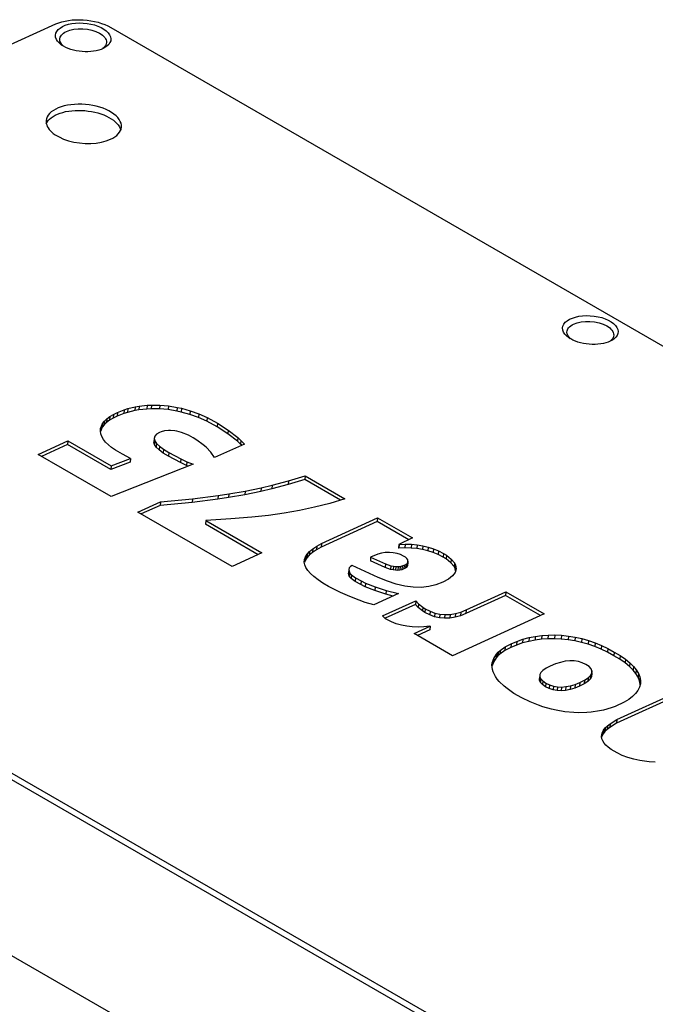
# Model space of a CAD drawing. Header units: millimetres. Extents: x 9 to 415, y 5 to 293.
# Tile 7 of 10: x 354 to 370, y 202 to 227. Entities that reach past the tile are written whole.
import ezdxf

# ---------------------------------------------------------------- set-up
doc = ezdxf.new("R2010")
doc.units = ezdxf.units.MM
doc.layers.add('VISIBLE', color=7, linetype='Continuous')

msp = doc.modelspace()

# ---------------------------------------------------------------- linework, layer by layer
at = {"layer": 'VISIBLE'}
for points in [[(336.16103, 218.84744), (354.67801, 227.29093)], [(354.82279, 226.7502), (354.76541, 226.79608), (354.72013, 226.84495), (354.68785, 226.89582), (354.66918, 226.9477), (354.66447, 226.99955), (354.67381, 227.05036), (354.69699, 227.09913), (354.73354, 227.14489), (354.78274, 227.18675), (354.84362, 227.22389), (354.91498, 227.25558), (354.99541, 227.28119), (355.08333, 227.30023), (355.17703, 227.3123), (355.27465, 227.31718), (355.37429, 227.31476), (355.47397, 227.30508), (355.57173, 227.28832), (355.66564, 227.26481), (355.75382, 227.23499), (355.83453, 227.19946), (355.90615, 227.15891), (355.96724, 227.11414), (356.01656, 227.06605), (356.05312, 227.01559), (356.07617, 226.96379), (356.08528, 226.91169), (356.08027, 226.86035), (356.06132, 226.81081), (356.02886, 226.76408), (355.98369, 226.72109), (355.92686, 226.68268)], [(354.67801, 227.29093), (354.74995, 227.32017), (354.82798, 227.34517), (354.91136, 227.36567), (354.99927, 227.38152), (355.09088, 227.39255), (355.18529, 227.39867), (355.2816, 227.39984), (355.37886, 227.39604), (355.47615, 227.38732), (355.57251, 227.37377), (355.667, 227.35552), (355.7587, 227.33277), (355.84671, 227.30574), (355.93019, 227.27469), (356.00831, 227.23994), (356.08032, 227.20182)], [(354.77476, 226.8933), (354.77753, 226.92281), (354.78581, 226.95175), (354.79956, 226.97986), (354.81867, 227.00688), (354.843, 227.03255), (354.87235, 227.05663), (354.90647, 227.07889), (354.94507, 227.0991), (355.03429, 227.13261), (355.13678, 227.15576), (355.24875, 227.16757), (355.36594, 227.16744), (355.48379, 227.15527), (355.59768, 227.13142), (355.70306, 227.09677), (355.79569, 227.05263), (355.83603, 227.02753), (355.87184, 227.00074), (355.90274, 226.97252), (355.92843, 226.94317), (355.94865, 226.91298), (355.96323, 226.88226), (355.97201, 226.85132), (355.97495, 226.82048)], [(356.08032, 227.20182), (398.8476, 202.51012)], [(354.87017, 226.72001), (354.82913, 226.76124), (354.79917, 226.80445), (354.78091, 226.84876), (354.77476, 226.8933)], [(355.97495, 226.82048), (355.96875, 226.77636), (355.95039, 226.73405), (355.92038, 226.69443), (355.87955, 226.65831)], [(355.88711, 226.66185), (355.83294, 226.63894), (355.77353, 226.61933), (355.70952, 226.60328), (355.64161, 226.59101), (355.57057, 226.58271), (355.49722, 226.57847), (355.42239, 226.57838), (355.34696, 226.58246), (355.27179, 226.59065), (355.19776, 226.60288), (355.12572, 226.619), (355.05648, 226.63884), (354.99086, 226.66216), (354.92958, 226.68871), (354.87335, 226.71816), (354.82279, 226.7502)], [(355.92686, 226.68268), (355.88711, 226.66185)], [(356.35636, 224.64516), (356.35592, 224.6942), (356.34618, 224.74358), (356.32723, 224.79281), (356.29927, 224.84143), (356.26255, 224.88895), (356.21744, 224.93494), (356.16437, 224.97894), (356.10384, 225.02053), (356.03644, 225.0593), (355.96283, 225.0949), (355.8837, 225.12696), (355.79982, 225.15519), (355.71201, 225.17932), (355.62109, 225.1991), (355.52796, 225.21435), (355.43351, 225.22493), (355.33864, 225.23073), (355.24427, 225.23169), (355.15131, 225.22781), (355.06065, 225.21912), (354.97318, 225.2057), (354.88972, 225.1877), (354.81109, 225.16527), (354.73803, 225.13864), (354.67126, 225.10806), (354.61142, 225.07382), (354.55909, 225.03627), (354.51476, 224.99575), (354.47886, 224.95266), (354.45175, 224.90741), (354.43368, 224.86044), (354.42482, 224.8122)], [(354.43028, 224.73223), (354.45122, 224.77359), (354.47935, 224.81337), (354.51446, 224.85126), (354.55628, 224.88698), (354.60447, 224.92024), (354.65867, 224.95078), (354.71845, 224.97837), (354.78335, 225.00279), (354.85287, 225.02386), (354.92645, 225.0414), (355.00354, 225.05529), (355.08354, 225.06541), (355.16581, 225.07169), (355.24972, 225.07407), (355.33463, 225.07254), (355.41986, 225.06712), (355.50476, 225.05783), (355.58866, 225.04476), (355.67092, 225.02801), (355.75089, 225.0077), (355.82796, 224.984), (355.90152, 224.95708), (355.97101, 224.92716), (356.03587, 224.89448), (356.09562, 224.85928), (356.14977, 224.82183), (356.19792, 224.78244), (356.23969, 224.7414), (356.27475, 224.69904), (356.30284, 224.65567), (356.32372, 224.61165), (356.33725, 224.56732)], [(354.42482, 224.8122), (354.42432, 224.77473), (354.42927, 224.737), (354.43964, 224.69922), (354.45538, 224.66161), (354.47638, 224.62437), (354.50254, 224.58773), (354.5337, 224.55188), (354.5697, 224.51702), (354.61033, 224.48336), (354.65535, 224.45109), (354.75756, 224.3914), (354.87402, 224.33931), (355.00212, 224.29599), (355.13896, 224.26241), (355.28148, 224.23933), (355.42645, 224.22728), (355.57061, 224.22651), (355.71072, 224.23706), (355.84361, 224.25867), (355.96631, 224.29087), (356.07604, 224.33293)], [(356.07604, 224.33293), (356.13594, 224.36326), (356.1895, 224.3967), (356.23626, 224.43296), (356.27583, 224.47174), (356.30786, 224.51271), (356.33208, 224.55551), (356.3483, 224.59979), (356.35636, 224.64516)], [(367.82434, 219.24375), (367.76695, 219.28964), (367.72168, 219.3385), (367.6894, 219.38938), (367.67073, 219.44125), (367.66602, 219.49311), (367.67536, 219.54392), (367.69853, 219.59268), (367.73509, 219.63844), (367.78429, 219.6803), (367.84517, 219.71744), (367.91652, 219.74913), (367.99695, 219.77475), (368.08488, 219.79378), (368.17858, 219.80586), (368.2762, 219.81074), (368.37583, 219.80832), (368.47551, 219.79863), (368.57327, 219.78188), (368.66718, 219.75836), (368.75537, 219.72855), (368.83608, 219.69301), (368.9077, 219.65246), (368.96878, 219.60769), (369.0181, 219.5596), (369.05466, 219.50914), (369.07772, 219.45734), (369.08682, 219.40524), (369.08182, 219.3539), (369.06286, 219.30437), (369.03041, 219.25764), (368.98524, 219.21465), (368.9284, 219.17623)], [(367.77631, 219.38686), (367.77907, 219.41636), (367.78736, 219.4453), (367.8011, 219.47341), (367.82022, 219.50043), (367.84455, 219.52611), (367.8739, 219.55019), (367.90802, 219.57244), (367.94662, 219.59266), (368.03583, 219.62616), (368.13833, 219.64932), (368.2503, 219.66112), (368.36748, 219.661), (368.48534, 219.64882), (368.59923, 219.62498), (368.70461, 219.59032), (368.79724, 219.54618), (368.83758, 219.52108), (368.87338, 219.49429), (368.90428, 219.46608), (368.92997, 219.43672), (368.9502, 219.40653), (368.96477, 219.37581), (368.97356, 219.34487), (368.97649, 219.31403)], [(367.87172, 219.21356), (367.83068, 219.2548), (367.80071, 219.298), (367.78245, 219.34231), (367.77631, 219.38686)], [(368.88865, 219.15541), (368.83448, 219.1325), (368.77508, 219.11288), (368.71106, 219.09683), (368.64315, 219.08457), (368.57212, 219.07626), (368.49876, 219.07203), (368.42394, 219.07194), (368.34851, 219.07601), (368.27334, 219.0842), (368.19931, 219.09643), (368.12726, 219.11256), (368.05803, 219.13239), (367.9924, 219.15572), (367.93113, 219.18226), (367.8749, 219.21172), (367.82434, 219.24375)], [(368.97649, 219.31403), (368.9703, 219.26991), (368.95193, 219.2276), (368.92193, 219.18799), (368.8811, 219.15187)], [(368.9284, 219.17623), (368.88865, 219.15541)], [(378.84178, 193.29729), (336.0745, 217.98899)], [(378.91968, 193.42327), (336.15241, 218.11497)], [(356.42776, 217.39564), (356.51919, 217.42451)], [(356.51919, 217.42451), (356.51101, 217.32982)], [(356.51919, 217.42451), (356.71053, 217.47019)], [(356.71053, 217.47019), (356.70235, 217.3755)], [(356.71053, 217.47019), (356.81044, 217.48736)], [(356.81044, 217.48736), (356.80225, 217.39267)], [(356.81044, 217.48736), (357.01874, 217.50981)], [(357.01874, 217.50981), (357.01055, 217.41513)], [(357.01874, 217.50981), (357.12614, 217.515)], [(357.12614, 217.515), (357.11795, 217.42031)], [(357.12614, 217.515), (357.34298, 217.51262)], [(357.34298, 217.51262), (357.33479, 217.41793)], [(357.34298, 217.51262), (357.56288, 217.49334)], [(357.56288, 217.49334), (357.55469, 217.39865)], [(357.56288, 217.49334), (357.78568, 217.45707)], [(357.78568, 217.45707), (357.77749, 217.36238)], [(357.78568, 217.45707), (357.89835, 217.4325)], [(357.89835, 217.4325), (357.89016, 217.33782)], [(357.89835, 217.4325), (358.12162, 217.37113)], [(355.98247, 217.16318), (356.0584, 217.21987)], [(356.0584, 217.21987), (356.05021, 217.12518)], [(356.14052, 217.1797), (356.05021, 217.12518)], [(356.0584, 217.21987), (356.14871, 217.27438)], [(356.14871, 217.27438), (356.14052, 217.1797)], [(356.24519, 217.23187), (356.14052, 217.1797)], [(356.14871, 217.27438), (356.25338, 217.32656)], [(356.25338, 217.32656), (356.24519, 217.23187)], [(356.41958, 217.30096), (356.24519, 217.23187)], [(356.25338, 217.32656), (356.42776, 217.39564)], [(356.42776, 217.39564), (356.41958, 217.30096)], [(356.51101, 217.32982), (356.41958, 217.30096)], [(356.70235, 217.3755), (356.51101, 217.32982)], [(356.80225, 217.39267), (356.70235, 217.3755)], [(357.01055, 217.41513), (356.80225, 217.39267)], [(357.11795, 217.42031), (357.01055, 217.41513)], [(357.33479, 217.41793), (357.11795, 217.42031)], [(357.55469, 217.39865), (357.33479, 217.41793)], [(357.77749, 217.36238), (357.55469, 217.39865)], [(357.89016, 217.33782), (357.77749, 217.36238)], [(358.11343, 217.27645), (357.89016, 217.33782)], [(358.12162, 217.37113), (358.11343, 217.27645)], [(358.33166, 217.19859), (358.11343, 217.27645)], [(358.12162, 217.37113), (358.33985, 217.29328)], [(358.33985, 217.29328), (358.33166, 217.19859)], [(358.5447, 217.10451), (358.33166, 217.19859)], [(358.33985, 217.29328), (358.55289, 217.1992)], [(358.55289, 217.1992), (358.5447, 217.10451)], [(358.55289, 217.1992), (358.81768, 217.05533)], [(355.82357, 216.91318), (355.8417, 216.97909)], [(355.8417, 216.97909), (355.83351, 216.8844)], [(355.86584, 216.94806), (355.83351, 216.8844)], [(355.8417, 216.97909), (355.87403, 217.04275)], [(355.87403, 217.04275), (355.86584, 216.94806)], [(355.91288, 217.00936), (355.86584, 216.94806)], [(355.87403, 217.04275), (355.92107, 217.10405)], [(355.92107, 217.10405), (355.91288, 217.00936)], [(355.97428, 217.06849), (355.91288, 217.00936)], [(355.92107, 217.10405), (355.98247, 217.16318)], [(355.98247, 217.16318), (355.97428, 217.06849)], [(356.05021, 217.12518), (355.97428, 217.06849)], [(358.80949, 216.96065), (358.5447, 217.10451)], [(358.81768, 217.05533), (358.80949, 216.96065)], [(359.08454, 216.77973), (358.80949, 216.96065)], [(358.81768, 217.05533), (359.09273, 216.87442)], [(355.8198, 216.84493), (355.82357, 216.91318)], [(355.83073, 216.77551), (355.8198, 216.84493)], [(355.83351, 216.8844), (355.82084, 216.83834)], [(355.85618, 216.70604), (355.83073, 216.77551)], [(355.89649, 216.6365), (355.85618, 216.70604)], [(357.20991, 216.71698), (357.19486, 216.6612)], [(357.25536, 216.76695), (357.20991, 216.71698)], [(357.33087, 216.81113), (357.25536, 216.76695)], [(357.37368, 216.8286), (357.33087, 216.81113)], [(357.46431, 216.85299), (357.37368, 216.8286)], [(357.56177, 216.86374), (357.46431, 216.85299)], [(357.61309, 216.86405), (357.56177, 216.86374)], [(357.72073, 216.85412), (357.61309, 216.86405)], [(357.77673, 216.84408), (357.72073, 216.85412)], [(357.89191, 216.81313), (357.77673, 216.84408)], [(358.07183, 216.74038), (357.89191, 216.81313)], [(358.19694, 216.67411), (358.07183, 216.74038)], [(358.28981, 216.61759), (358.19694, 216.67411)], [(359.09273, 216.87442), (359.08454, 216.77973)], [(359.33178, 216.58613), (359.08454, 216.77973)], [(359.09273, 216.87442), (359.33996, 216.68082)], [(359.33996, 216.68082), (359.33178, 216.58613)], [(359.33996, 216.68082), (359.41723, 216.61069)], [(354.22001, 216.24903), (354.98218, 216.59657)], [(354.97399, 216.50188), (354.30803, 216.19821)], [(354.98218, 216.59657), (354.97399, 216.50188)], [(356.08201, 215.86217), (354.97399, 216.50188)], [(354.98218, 216.59657), (356.0902, 215.95685)], [(355.95164, 216.56689), (355.89649, 216.6365)], [(356.02132, 216.49724), (355.95164, 216.56689)], [(356.10568, 216.42744), (356.02132, 216.49724)], [(356.2049, 216.35757), (356.10568, 216.42744)], [(357.19486, 216.6612), (357.18668, 216.56651)], [(357.20185, 216.50519), (357.18668, 216.56651)], [(357.19486, 216.6612), (357.21004, 216.59987)], [(357.21004, 216.59987), (357.20185, 216.50519)], [(357.24726, 216.43798), (357.20185, 216.50519)], [(357.21004, 216.59987), (357.25545, 216.53266)], [(357.25545, 216.53266), (357.24726, 216.43798)], [(357.32273, 216.36497), (357.24726, 216.43798)], [(357.25545, 216.53266), (357.33092, 216.45966)], [(357.33092, 216.45966), (357.32273, 216.36497)], [(357.33092, 216.45966), (357.43678, 216.38102)], [(358.45463, 216.49862), (358.28981, 216.61759)], [(358.52675, 216.43623), (358.45463, 216.49862)], [(358.64988, 216.30594), (358.52675, 216.43623)], [(359.50734, 216.51546), (358.745, 216.16784)], [(359.40905, 216.516), (359.33178, 216.58613)], [(359.41723, 216.61069), (359.40905, 216.516)], [(359.43903, 216.48431), (359.40905, 216.516)], [(359.41723, 216.61069), (359.50734, 216.51546)], [(356.08993, 215.16943), (354.22001, 216.24903)], [(356.37938, 216.25343), (356.2049, 216.35757)], [(356.58423, 216.1486), (356.37938, 216.25343)], [(357.42859, 216.28633), (357.32273, 216.36497)], [(357.43678, 216.38102), (357.42859, 216.28633)], [(357.56485, 216.20188), (357.42859, 216.28633)], [(357.43678, 216.38102), (357.57304, 216.29657)], [(357.57304, 216.29657), (357.56485, 216.20188)], [(357.87066, 216.04012), (357.56485, 216.20188)], [(357.57304, 216.29657), (357.87885, 216.13481)], [(358.745, 216.16784), (358.64988, 216.30594)], [(356.57604, 216.05391), (356.08201, 215.86217)], [(356.0902, 215.95685), (356.08201, 215.86217)], [(358.19128, 215.99882), (356.08993, 215.16943)], [(356.0902, 215.95685), (356.58423, 216.1486)], [(356.58423, 216.1486), (356.57604, 216.05391)], [(357.87885, 216.13481), (357.87066, 216.04012)], [(358.02599, 215.96899), (357.87066, 216.04012)], [(357.87885, 216.13481), (358.03417, 216.06367)], [(358.03417, 216.06367), (358.02599, 215.96899)], [(358.06983, 215.95089), (358.02599, 215.96899)], [(358.03417, 216.06367), (358.19128, 215.99882)], [(360.63578, 215.57308), (361.06282, 215.70041)], [(361.06282, 215.70041), (361.05463, 215.60573)], [(361.06282, 215.70041), (362.08559, 215.10992)], [(359.94133, 215.3977), (360.21657, 215.46231)], [(360.62759, 215.47839), (360.20838, 215.36763)], [(360.21657, 215.46231), (360.20838, 215.36763)], [(360.21657, 215.46231), (360.63578, 215.57308)], [(361.05463, 215.60573), (360.62759, 215.47839)], [(360.63578, 215.57308), (360.62759, 215.47839)], [(361.9719, 215.07615), (361.05463, 215.60573)], [(358.18129, 215.11494), (358.83202, 215.19479)], [(358.83202, 215.19479), (358.82383, 215.1001)], [(358.83202, 215.19479), (359.11215, 215.23786)], [(359.11215, 215.23786), (359.10397, 215.14317)], [(359.52073, 215.21741), (359.10397, 215.14317)], [(359.11215, 215.23786), (359.52892, 215.3121)], [(359.52892, 215.3121), (359.52073, 215.21741)], [(359.93315, 215.30301), (359.52073, 215.21741)], [(359.52892, 215.3121), (359.94133, 215.3977)], [(359.94133, 215.3977), (359.93315, 215.30301)], [(360.20838, 215.36763), (359.93315, 215.30301)], [(356.77553, 214.7736), (357.35415, 215.03744)], [(357.34596, 214.94275), (356.86355, 214.72278)], [(357.35415, 215.03744), (357.34596, 214.94275)], [(358.17311, 215.02026), (357.34596, 214.94275)], [(357.35415, 215.03744), (358.18129, 215.11494)], [(358.18129, 215.11494), (358.17311, 215.02026)], [(358.82383, 215.1001), (358.17311, 215.02026)], [(359.10397, 215.14317), (358.82383, 215.1001)], [(361.69496, 214.99388), (361.30555, 214.89517)], [(362.08559, 215.10992), (361.69496, 214.99388)], [(359.19713, 213.37548), (356.77553, 214.7736)], [(360.12448, 214.68741), (359.69586, 214.63992)], [(360.52384, 214.74466), (360.12448, 214.68741)], [(360.91704, 214.81345), (360.52384, 214.74466)], [(361.30555, 214.89517), (360.91704, 214.81345)], [(358.51892, 214.55463), (358.51074, 214.45994)], [(359.8631, 213.67915), (358.51074, 214.45994)], [(359.1626, 214.59585), (358.51892, 214.55463)], [(358.51892, 214.55463), (359.95931, 213.72302)], [(359.69586, 214.63992), (359.1626, 214.59585)], [(362.91528, 214.53148), (361.47787, 213.87159)], [(361.48606, 213.96628), (362.92347, 214.62617)], [(362.92347, 214.62617), (362.91528, 214.53148)], [(363.72539, 214.06376), (362.91528, 214.53148)], [(362.92347, 214.62617), (363.8216, 214.10763)], [(361.26336, 213.82967), (361.36514, 213.89797)], [(361.36514, 213.89797), (361.35695, 213.80328)], [(361.36514, 213.89797), (361.48606, 213.96628)], [(361.48606, 213.96628), (361.47787, 213.87159)], [(363.4634, 213.9443), (363.45521, 213.84961)], [(363.8216, 214.10763), (363.4634, 213.9443)], [(363.4634, 213.9443), (363.47267, 213.93894)], [(363.47267, 213.93894), (363.46448, 213.84426)], [(363.47267, 213.93894), (363.63285, 213.94716)], [(363.63285, 213.94716), (363.62466, 213.85247)], [(363.63285, 213.94716), (363.78781, 213.94496)], [(363.78781, 213.94496), (363.77963, 213.85027)], [(363.78781, 213.94496), (363.93755, 213.93233)], [(363.93755, 213.93233), (363.92936, 213.83765)], [(363.93755, 213.93233), (364.08223, 213.90919)], [(364.08223, 213.90919), (364.07404, 213.8145)], [(364.08223, 213.90919), (364.22151, 213.87572)], [(359.95931, 213.72302), (359.19713, 213.37548)], [(361.07319, 213.62477), (361.11738, 213.69298)], [(361.11738, 213.69298), (361.1092, 213.59829)], [(361.17253, 213.66668), (361.1092, 213.59829)], [(361.11738, 213.69298), (361.18072, 213.76137)], [(361.18072, 213.76137), (361.17253, 213.66668)], [(361.25517, 213.73498), (361.17253, 213.66668)], [(361.18072, 213.76137), (361.26336, 213.82967)], [(361.26336, 213.82967), (361.25517, 213.73498)], [(361.35695, 213.80328), (361.25517, 213.73498)], [(361.47787, 213.87159), (361.35695, 213.80328)], [(362.92579, 213.693), (362.74484, 213.61665)], [(363.02137, 213.71794), (362.92579, 213.693)], [(363.12063, 213.73241), (363.02137, 213.71794)], [(363.22407, 213.73613), (363.12063, 213.73241)], [(363.32576, 213.72931), (363.22407, 213.73613)], [(363.42057, 213.71165), (363.32576, 213.72931)], [(363.50851, 213.68316), (363.42057, 213.71165)], [(363.46448, 213.84426), (363.45521, 213.84961)], [(363.62466, 213.85247), (363.46448, 213.84426)], [(363.58925, 213.64386), (363.50851, 213.68316)], [(363.63876, 213.61137), (363.58925, 213.64386)], [(363.77963, 213.85027), (363.62466, 213.85247)], [(363.92936, 213.83765), (363.77963, 213.85027)], [(364.07404, 213.8145), (363.92936, 213.83765)], [(364.21332, 213.78104), (364.07404, 213.8145)], [(364.22151, 213.87572), (364.21332, 213.78104)], [(364.34755, 213.73705), (364.21332, 213.78104)], [(364.22151, 213.87572), (364.35574, 213.83174)], [(364.35574, 213.83174), (364.34755, 213.73705)], [(364.47639, 213.68274), (364.34755, 213.73705)], [(364.35574, 213.83174), (364.48457, 213.77743)], [(364.48457, 213.77743), (364.47639, 213.68274)], [(364.60033, 213.61799), (364.47639, 213.68274)], [(364.48457, 213.77743), (364.60852, 213.71267)], [(364.60852, 213.71267), (364.60033, 213.61799)], [(364.60852, 213.71267), (364.68683, 213.66423)], [(364.68683, 213.66423), (364.67864, 213.56954)], [(364.68683, 213.66423), (364.81127, 213.56687)], [(336.0745, 213.47859), (378.84178, 188.78689)], [(361.0424, 213.48809), (361.04814, 213.55639)], [(361.05531, 213.41855), (361.0424, 213.48809)], [(361.065, 213.53008), (361.04483, 213.47501)], [(361.04814, 213.55639), (361.07319, 213.62477)], [(361.08672, 213.34666), (361.05531, 213.41855)], [(361.07319, 213.62477), (361.065, 213.53008)], [(361.1092, 213.59829), (361.065, 213.53008)], [(362.2742, 213.40204), (362.22584, 213.37332)], [(362.93621, 213.09808), (362.2742, 213.40204)], [(362.74484, 213.61665), (362.73666, 213.52196)], [(363.11496, 213.35101), (362.73666, 213.52196)], [(362.74484, 213.61665), (363.12314, 213.44569)], [(363.12314, 213.44569), (363.11496, 213.35101)], [(363.12314, 213.44569), (363.26218, 213.39638)], [(363.26218, 213.39638), (363.254, 213.30169)], [(363.26218, 213.39638), (363.32711, 213.38168)], [(363.32711, 213.38168), (363.31892, 213.287)], [(363.32711, 213.38168), (363.38871, 213.37351)], [(363.50271, 213.37726), (363.55513, 213.38902)], [(363.55513, 213.38902), (363.54694, 213.29433)], [(363.55513, 213.38902), (363.60437, 213.40737)], [(363.60437, 213.40737), (363.59618, 213.31268)], [(363.60437, 213.40737), (363.64649, 213.43068)], [(363.64649, 213.43068), (363.6383, 213.33599)], [(363.67392, 213.57899), (363.63876, 213.61137)], [(363.64649, 213.43068), (363.67688, 213.45634)], [(363.67688, 213.45634), (363.66869, 213.36165)], [(363.68702, 213.38968), (363.66869, 213.36165)], [(363.69505, 213.54689), (363.67392, 213.57899)], [(363.67688, 213.45634), (363.69521, 213.48437)], [(363.69521, 213.48437), (363.68702, 213.38968)], [(363.69346, 213.42032), (363.68702, 213.38968)], [(363.70165, 213.51501), (363.69346, 213.42032)], [(363.70165, 213.51501), (363.69505, 213.54689)], [(363.69521, 213.48437), (363.70165, 213.51501)], [(364.67864, 213.56954), (364.60033, 213.61799)], [(364.80308, 213.47218), (364.67864, 213.56954)], [(364.81127, 213.56687), (364.80308, 213.47218)], [(364.88479, 213.37397), (364.80308, 213.47218)], [(364.81127, 213.56687), (364.89298, 213.46866)], [(364.89298, 213.46866), (364.88479, 213.37397)], [(364.89298, 213.46866), (364.91766, 213.41937)], [(364.91766, 213.41937), (364.90948, 213.32468)], [(364.91766, 213.41937), (364.93502, 213.32004)], [(361.13645, 213.27253), (361.08672, 213.34666)], [(361.20435, 213.19608), (361.13645, 213.27253)], [(361.29091, 213.11718), (361.20435, 213.19608)], [(362.18366, 213.30037), (362.17547, 213.20569)], [(362.18148, 213.16156), (362.17547, 213.20569)], [(362.18967, 213.25625), (362.18148, 213.16156)], [(362.20582, 213.11434), (362.18148, 213.16156)], [(362.19566, 213.33937), (362.18366, 213.30037)], [(362.18366, 213.30037), (362.18967, 213.25625)], [(362.18967, 213.25625), (362.21401, 213.20902)], [(362.22584, 213.37332), (362.19566, 213.33937)], [(362.21401, 213.20902), (362.20582, 213.11434)], [(362.21401, 213.20902), (362.25635, 213.16077)], [(362.25635, 213.16077), (362.24816, 213.06608)], [(362.25635, 213.16077), (362.3541, 213.08664)], [(363.254, 213.30169), (363.11496, 213.35101)], [(363.31892, 213.287), (363.254, 213.30169)], [(363.38052, 213.27882), (363.31892, 213.287)], [(363.38871, 213.37351), (363.38052, 213.27882)], [(363.43927, 213.27739), (363.38052, 213.27882)], [(363.38871, 213.37351), (363.44746, 213.37208)], [(363.44746, 213.37208), (363.43927, 213.27739)], [(363.49452, 213.28257), (363.43927, 213.27739)], [(363.44746, 213.37208), (363.50271, 213.37726)], [(363.50271, 213.37726), (363.49452, 213.28257)], [(363.54694, 213.29433), (363.49452, 213.28257)], [(363.59618, 213.31268), (363.54694, 213.29433)], [(363.6383, 213.33599), (363.59618, 213.31268)], [(363.66869, 213.36165), (363.6383, 213.33599)], [(364.84641, 213.13288), (364.74142, 213.0484)], [(364.91078, 213.22347), (364.84641, 213.13288)], [(364.90948, 213.32468), (364.88479, 213.37397)], [(364.92044, 213.26194), (364.90948, 213.32468)], [(364.93502, 213.32004), (364.91078, 213.22347)], [(361.39563, 213.03614), (361.29091, 213.11718)], [(361.51868, 212.95268), (361.39563, 213.03614)], [(361.66022, 212.86688), (361.51868, 212.95268)], [(362.24816, 213.06608), (362.20582, 213.11434)], [(362.34591, 212.99195), (362.24816, 213.06608)], [(362.3541, 213.08664), (362.34591, 212.99195)], [(362.4909, 212.91062), (362.34591, 212.99195)], [(362.3541, 213.08664), (362.49908, 213.00531)], [(362.49908, 213.00531), (362.4909, 212.91062)], [(362.60273, 212.85694), (362.4909, 212.91062)], [(362.49908, 213.00531), (362.61092, 212.95163)], [(362.61092, 212.95163), (362.60273, 212.85694)], [(362.61092, 212.95163), (362.8598, 212.85149)], [(363.1737, 212.9989), (362.93621, 213.09808)], [(363.40249, 212.92345), (363.1737, 212.9989)], [(363.62289, 212.87173), (363.40249, 212.92345)], [(364.41876, 212.90281), (364.23252, 212.85946)], [(364.59629, 212.96991), (364.41876, 212.90281)], [(364.74142, 213.0484), (364.59629, 212.96991)], [(361.83348, 212.7745), (361.66022, 212.86688)], [(361.97013, 212.70921), (361.83348, 212.7745)], [(362.20699, 212.60564), (361.97013, 212.70921)], [(362.85161, 212.7568), (362.60273, 212.85694)], [(363.45873, 212.68022), (362.82265, 212.39018)], [(362.8598, 212.85149), (362.85161, 212.7568)], [(363.13427, 212.66641), (362.85161, 212.7568)], [(362.8598, 212.85149), (363.14246, 212.7611)], [(363.14246, 212.7611), (363.13427, 212.66641)], [(363.32274, 212.61821), (363.13427, 212.66641)], [(363.14246, 212.7611), (363.45873, 212.68022)], [(363.83459, 212.84391), (363.62289, 212.87173)], [(364.03791, 212.83981), (363.83459, 212.84391)], [(364.23252, 212.85946), (364.03791, 212.83981)], [(366.20275, 212.63346), (365.18344, 212.16867)], [(365.19163, 212.26336), (366.21093, 212.72815)], [(366.21093, 212.72815), (366.20275, 212.63346)], [(367.0981, 212.11653), (366.20275, 212.63346)], [(366.21093, 212.72815), (367.19431, 212.1604)], [(362.45354, 212.50854), (362.20699, 212.60564)], [(362.60746, 212.45471), (362.45354, 212.50854)], [(362.82265, 212.39018), (362.60746, 212.45471)], [(363.05203, 212.10839), (363.90376, 212.49677)], [(363.89557, 212.40208), (363.11653, 212.04685)], [(363.90376, 212.49677), (363.89557, 212.40208)], [(363.96545, 212.32516), (363.89557, 212.40208)], [(363.90376, 212.49677), (363.97364, 212.41985)], [(363.97364, 212.41985), (363.96545, 212.32516)], [(363.97364, 212.41985), (364.07906, 212.33211)], [(364.07087, 212.23742), (363.96545, 212.32516)], [(364.07906, 212.33211), (364.07087, 212.23742)], [(364.13595, 212.19441), (364.07087, 212.23742)], [(364.07906, 212.33211), (364.14414, 212.28909)], [(364.14414, 212.28909), (364.13595, 212.19441)], [(364.25905, 212.13252), (364.13595, 212.19441)], [(364.14414, 212.28909), (364.26724, 212.22721)], [(364.26724, 212.22721), (364.25905, 212.13252)], [(364.38421, 212.08731), (364.25905, 212.13252)], [(364.26724, 212.22721), (364.39239, 212.182)], [(364.39239, 212.182), (364.38421, 212.08731)], [(364.39239, 212.182), (364.51977, 212.1537)], [(364.51977, 212.1537), (364.51158, 212.05901)], [(364.51977, 212.1537), (364.64954, 212.14206)], [(364.64954, 212.14206), (364.64135, 212.04737)], [(364.64954, 212.14206), (364.78169, 212.14724)], [(364.78169, 212.14724), (364.7735, 212.05256)], [(364.78169, 212.14724), (364.91606, 212.16918)], [(367.19431, 212.1604), (364.84325, 211.08835)], [(364.91606, 212.16918), (364.90787, 212.07449)], [(364.91606, 212.16918), (365.05265, 212.20786)], [(365.05265, 212.20786), (365.04446, 212.11317)], [(365.18344, 212.16867), (365.04446, 212.11317)], [(365.05265, 212.20786), (365.19163, 212.26336)], [(365.19163, 212.26336), (365.18344, 212.16867)], [(363.08324, 212.07302), (363.05203, 212.10839)], [(363.12798, 212.03783), (363.08324, 212.07302)], [(363.27991, 211.95574), (363.12798, 212.03783)], [(363.40194, 211.90773), (363.27991, 211.95574)], [(363.53168, 211.87025), (363.40194, 211.90773)], [(363.66911, 211.84347), (363.53168, 211.87025)], [(364.51158, 212.05901), (364.38421, 212.08731)], [(364.64135, 212.04737), (364.51158, 212.05901)], [(364.7735, 212.05256), (364.64135, 212.04737)], [(364.90787, 212.07449), (364.7735, 212.05256)], [(365.04446, 212.11317), (364.90787, 212.07449)], [(363.81194, 211.82769), (363.66911, 211.84347)], [(363.95882, 211.82351), (363.81194, 211.82769)], [(363.85988, 211.6561), (364.27323, 211.84458)], [(364.84325, 211.08835), (363.85988, 211.6561)], [(364.26504, 211.7499), (363.9479, 211.60528)], [(364.10944, 211.83096), (363.95882, 211.82351)], [(364.26396, 211.84994), (364.10944, 211.83096)], [(364.27323, 211.84458), (364.26396, 211.84994)], [(364.27323, 211.84458), (364.26504, 211.7499)], [(367.1296, 211.60562), (367.29653, 211.6176)], [(367.29653, 211.6176), (367.28834, 211.52291)], [(367.29653, 211.6176), (367.46666, 211.6194)], [(367.46666, 211.6194), (367.45847, 211.52472)], [(367.46666, 211.6194), (367.64046, 211.61108)], [(366.19007, 211.31251), (366.34459, 211.39357)], [(366.34459, 211.39357), (366.33641, 211.29888)], [(366.48673, 211.36161), (366.33641, 211.29888)], [(366.34459, 211.39357), (366.49492, 211.4563)], [(366.49492, 211.4563), (366.48673, 211.36161)], [(366.64025, 211.41417), (366.48673, 211.36161)], [(366.49492, 211.4563), (366.64843, 211.50886)], [(366.64843, 211.50886), (366.64025, 211.41417)], [(366.79745, 211.4566), (366.64025, 211.41417)], [(366.64843, 211.50886), (366.80563, 211.55129)], [(366.80563, 211.55129), (366.79745, 211.4566)], [(366.95767, 211.48878), (366.79745, 211.4566)], [(366.80563, 211.55129), (366.96586, 211.58347)], [(366.96586, 211.58347), (366.95767, 211.48878)], [(367.12141, 211.51094), (366.95767, 211.48878)], [(366.96586, 211.58347), (367.1296, 211.60562)], [(367.1296, 211.60562), (367.12141, 211.51094)], [(367.28834, 211.52291), (367.12141, 211.51094)], [(367.45847, 211.52472), (367.28834, 211.52291)], [(367.63227, 211.5164), (367.45847, 211.52472)], [(367.64046, 211.61108), (367.63227, 211.5164)], [(367.80663, 211.49789), (367.63227, 211.5164)], [(367.64046, 211.61108), (367.81482, 211.59258)], [(367.81482, 211.59258), (367.80663, 211.49789)], [(367.97955, 211.4695), (367.80663, 211.49789)], [(367.81482, 211.59258), (367.98774, 211.56419)], [(367.98774, 211.56419), (367.97955, 211.4695)], [(368.15055, 211.43099), (367.97955, 211.4695)], [(367.98774, 211.56419), (368.15873, 211.52568)], [(368.15873, 211.52568), (368.15055, 211.43099)], [(368.32027, 211.3825), (368.15055, 211.43099)], [(368.15873, 211.52568), (368.32846, 211.47719)], [(368.32846, 211.47719), (368.32027, 211.3825)], [(368.48791, 211.32399), (368.32027, 211.3825)], [(368.32846, 211.47719), (368.4961, 211.41868)], [(368.4961, 211.41868), (368.48791, 211.32399)], [(368.4961, 211.41868), (368.66263, 211.35008)], [(365.89889, 211.01981), (365.96731, 211.12558)], [(365.96731, 211.12558), (365.95912, 211.03089)], [(365.96731, 211.12558), (366.01242, 211.1754)], [(366.01242, 211.1754), (366.00423, 211.08071)], [(366.05629, 211.12856), (366.00423, 211.08071)], [(366.01242, 211.1754), (366.06448, 211.22325)], [(366.06448, 211.22325), (366.05629, 211.12856)], [(366.18189, 211.21782), (366.05629, 211.12856)], [(366.06448, 211.22325), (366.19007, 211.31251)], [(366.19007, 211.31251), (366.18189, 211.21782)], [(366.33641, 211.29888), (366.18189, 211.21782)], [(368.65445, 211.2554), (368.48791, 211.32399)], [(368.66263, 211.35008), (368.65445, 211.2554)], [(368.81889, 211.17678), (368.65445, 211.2554)], [(368.66263, 211.35008), (368.82708, 211.27147)], [(368.82708, 211.27147), (368.81889, 211.17678)], [(368.98207, 211.08819), (368.81889, 211.17678)], [(368.82708, 211.27147), (368.99025, 211.18288)], [(368.99025, 211.18288), (368.98207, 211.08819)], [(368.99025, 211.18288), (369.14141, 211.09017)], [(365.85474, 210.85087), (365.86137, 210.90811)], [(365.86137, 210.90811), (365.85564, 210.84187)], [(365.8907, 210.92512), (365.85727, 210.82559)], [(365.86137, 210.90811), (365.89889, 211.01981)], [(365.95912, 211.03089), (365.8907, 210.92512)], [(365.89889, 211.01981), (365.8907, 210.92512)], [(366.00423, 211.08071), (365.95912, 211.03089)], [(367.48199, 210.8757), (367.34648, 210.81989)], [(367.61148, 210.91712), (367.48199, 210.8757)], [(367.73493, 210.944), (367.61148, 210.91712)], [(367.85268, 210.95647), (367.73493, 210.944)], [(367.96458, 210.95447), (367.85268, 210.95647)], [(368.07044, 210.93792), (367.96458, 210.95447)], [(368.17044, 210.90706), (368.07044, 210.93792)], [(368.26457, 210.86155), (368.17044, 210.90706)], [(368.3439, 210.80725), (368.26457, 210.86155)], [(369.13322, 210.99548), (368.98207, 211.08819)], [(369.14141, 211.09017), (369.13322, 210.99548)], [(369.26539, 210.90318), (369.13322, 210.99548)], [(369.14141, 211.09017), (369.27358, 210.99787)], [(369.27358, 210.99787), (369.26539, 210.90318)], [(369.37826, 210.81114), (369.26539, 210.90318)], [(369.27358, 210.99787), (369.38644, 210.90583)], [(369.38644, 210.90583), (369.37826, 210.81114)], [(369.38644, 210.90583), (369.48, 210.81439)], [(365.86642, 210.7339), (365.85474, 210.85087)], [(365.88439, 210.67419), (365.86642, 210.7339)], [(365.94511, 210.55187), (365.88439, 210.67419)], [(367.1061, 210.65657), (367.07899, 210.60248)], [(367.15977, 210.71081), (367.1061, 210.65657)], [(367.23984, 210.76528), (367.15977, 210.71081)], [(367.34648, 210.81989), (367.23984, 210.76528)], [(368.39502, 210.75205), (368.3439, 210.80725)], [(368.37877, 210.58163), (368.41245, 210.63924)], [(368.41793, 210.69596), (368.39502, 210.75205)], [(368.41245, 210.63924), (368.40426, 210.54455)], [(368.41793, 210.69596), (368.40974, 210.60127)], [(368.41245, 210.63924), (368.41793, 210.69596)], [(369.47181, 210.7197), (369.37826, 210.81114)], [(369.48, 210.81439), (369.47181, 210.7197)], [(369.54606, 210.62853), (369.47181, 210.7197)], [(369.48, 210.81439), (369.55425, 210.72321)], [(369.55425, 210.72321), (369.54606, 210.62853)], [(369.60099, 210.53795), (369.54606, 210.62853)], [(369.55425, 210.72321), (369.60918, 210.63264)], [(369.60918, 210.63264), (369.60099, 210.53795)], [(369.60918, 210.63264), (369.64497, 210.5424)], [(365.98785, 210.48995), (365.94511, 210.55187)], [(366.039, 210.42809), (365.98785, 210.48995)], [(366.16589, 210.30516), (366.039, 210.42809)], [(367.07845, 210.54853), (367.07027, 210.45384)], [(367.07027, 210.45384), (367.0708, 210.50779)], [(367.09613, 210.40012), (367.07027, 210.45384)], [(367.07899, 210.60248), (367.0708, 210.50779)], [(367.07899, 210.60248), (367.07845, 210.54853)], [(367.07845, 210.54853), (367.10432, 210.49481)], [(367.10432, 210.49481), (367.09613, 210.40012)], [(367.14889, 210.34653), (367.09613, 210.40012)], [(367.10432, 210.49481), (367.15708, 210.44122)], [(367.15708, 210.44122), (367.14889, 210.34653)], [(367.15708, 210.44122), (367.23607, 210.38778)], [(367.23607, 210.38778), (367.22788, 210.29309)], [(367.23607, 210.38778), (367.33054, 210.34141)], [(367.86516, 210.31682), (367.9846, 210.35349)], [(367.9846, 210.35349), (367.97641, 210.25881)], [(367.9846, 210.35349), (368.1081, 210.40382)], [(368.1081, 210.40382), (368.09991, 210.30913)], [(368.21856, 210.36922), (368.09991, 210.30913)], [(368.1081, 210.40382), (368.22675, 210.46391)], [(368.22675, 210.46391), (368.21856, 210.36922)], [(368.30868, 210.42844), (368.21856, 210.36922)], [(368.22675, 210.46391), (368.31687, 210.52313)], [(368.31687, 210.52313), (368.30868, 210.42844)], [(368.37058, 210.48694), (368.30868, 210.42844)], [(368.31687, 210.52313), (368.37877, 210.58163)], [(368.37877, 210.58163), (368.37058, 210.48694)], [(368.40426, 210.54455), (368.37058, 210.48694)], [(368.40974, 210.60127), (368.40426, 210.54455)], [(369.63679, 210.44771), (369.60099, 210.53795)], [(369.64497, 210.5424), (369.63679, 210.44771)], [(369.65327, 210.35774), (369.63679, 210.44771)], [(369.65879, 210.36432), (369.6368, 210.27904)], [(369.64497, 210.5424), (369.66146, 210.45243)], [(369.65276, 210.34093), (369.65327, 210.35774)], [(369.66146, 210.45243), (369.65327, 210.35774)], [(369.66146, 210.45243), (369.65879, 210.36432)], [(366.24196, 210.24389), (366.16589, 210.30516)], [(366.41884, 210.12187), (366.24196, 210.24389)], [(366.62211, 210.00451), (366.41884, 210.12187)], [(367.22788, 210.29309), (367.14889, 210.34653)], [(367.32235, 210.24672), (367.22788, 210.29309)], [(367.33054, 210.34141), (367.32235, 210.24672)], [(367.42088, 210.21416), (367.32235, 210.24672)], [(367.33054, 210.34141), (367.42907, 210.30885)], [(367.42907, 210.30885), (367.42088, 210.21416)], [(367.52362, 210.1955), (367.42088, 210.21416)], [(367.42907, 210.30885), (367.5318, 210.29019)], [(367.5318, 210.29019), (367.52362, 210.1955)], [(367.63057, 210.19056), (367.52362, 210.1955)], [(367.5318, 210.29019), (367.63876, 210.28525)], [(367.63876, 210.28525), (367.63057, 210.19056)], [(367.74158, 210.19945), (367.63057, 210.19056)], [(367.63876, 210.28525), (367.74977, 210.29413)], [(367.74977, 210.29413), (367.74158, 210.19945)], [(367.85697, 210.22213), (367.74158, 210.19945)], [(367.74977, 210.29413), (367.86516, 210.31682)], [(367.86516, 210.31682), (367.85697, 210.22213)], [(367.97641, 210.25881), (367.85697, 210.22213)], [(368.09991, 210.30913), (367.97641, 210.25881)], [(369.05755, 209.44995), (370.63637, 210.17312)], [(369.53601, 210.11711), (369.45705, 210.04057)], [(369.59599, 210.19663), (369.53601, 210.11711)], [(369.6368, 210.27904), (369.59599, 210.19663)], [(366.83172, 209.90237), (366.62211, 210.00451)], [(367.04803, 209.81542), (366.83172, 209.90237)], [(369.24165, 209.89599), (369.01071, 209.78761)], [(370.62818, 210.07844), (369.04936, 209.35526)], [(369.35893, 209.96675), (369.24165, 209.89599)], [(369.45705, 210.04057), (369.35893, 209.96675)], [(367.15862, 209.77777), (367.04803, 209.81542)], [(367.38454, 209.71367), (367.15862, 209.77777)], [(367.49903, 209.68772), (367.38454, 209.71367)], [(367.72647, 209.64877), (367.49903, 209.68772)], [(367.95215, 209.62768), (367.72647, 209.64877)], [(368.06422, 209.62371), (367.95215, 209.62768)], [(368.28713, 209.62905), (368.06422, 209.62371)], [(368.39715, 209.63834), (368.28713, 209.62905)], [(368.61051, 209.67029), (368.39715, 209.63834)], [(368.71385, 209.69295), (368.61051, 209.67029)], [(368.91403, 209.75157), (368.71385, 209.69295)], [(369.01071, 209.78761), (368.91403, 209.75157)], [(368.81318, 209.29046), (368.88171, 209.34412)], [(369.04936, 209.35526), (368.87352, 209.24943)], [(368.88171, 209.34412), (368.87352, 209.24943)], [(368.88171, 209.34412), (369.05755, 209.44995)], [(369.05755, 209.44995), (369.04936, 209.35526)], [(368.66765, 209.07017), (368.68468, 209.12599)], [(368.68468, 209.12599), (368.6765, 209.03131)], [(368.68468, 209.12599), (368.71459, 209.18136)], [(368.71459, 209.18136), (368.7064, 209.08668)], [(368.74934, 209.14149), (368.7064, 209.08668)], [(368.71459, 209.18136), (368.75753, 209.23618)], [(368.75753, 209.23618), (368.74934, 209.14149)], [(368.80499, 209.19577), (368.74934, 209.14149)], [(368.75753, 209.23618), (368.81318, 209.29046)], [(368.81318, 209.29046), (368.80499, 209.19577)], [(368.87352, 209.24943), (368.80499, 209.19577)], [(368.6635, 209.01422), (368.66765, 209.07017)], [(368.67221, 208.9585), (368.6635, 209.01422)], [(368.6765, 209.03131), (368.66614, 208.99734)], [(368.69412, 208.90315), (368.67221, 208.9585)], [(368.7064, 209.08668), (368.6765, 209.03131)], [(368.72874, 208.84813), (368.69412, 208.90315)], [(368.77639, 208.7934), (368.72874, 208.84813)], [(368.83674, 208.73899), (368.77639, 208.7934)], [(368.9103, 208.68479), (368.83674, 208.73899)], [(369.06126, 208.59558), (368.9103, 208.68479)], [(369.19576, 208.53171), (369.06126, 208.59558)], [(369.33796, 208.47717), (369.19576, 208.53171)], [(369.48754, 208.43214), (369.33796, 208.47717)], [(369.644, 208.39676), (369.48754, 208.43214)], [(369.88163, 208.36417), (369.644, 208.39676)], [(370.04141, 208.35647), (369.88163, 208.36417)]]:
    msp.add_lwpolyline(points, dxfattribs=at)

doc.saveas('drawing.dxf')
